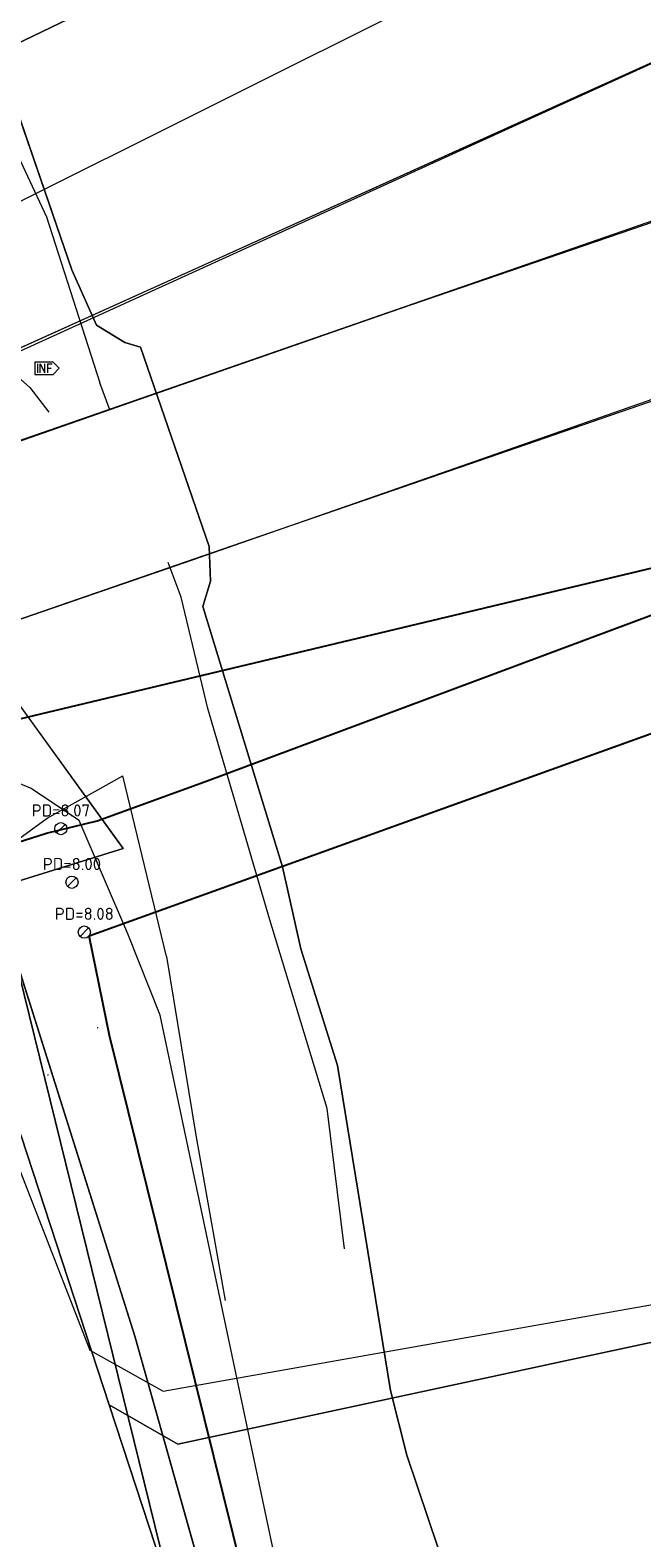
# Model space of a CAD drawing. Header units: metres. Extents: x 163628 to 167855, y 402678 to 405435.
# Tile 227 of 256: x 165188 to 165201, y 403732 to 403763. Entities that reach past the tile are written whole.
import ezdxf

# ---------------------------------------------------------------- set-up
doc = ezdxf.new("R2010")
doc.units = ezdxf.units.M
doc.layers.get('0').update_dxf_attribs({"lineweight": 25})
for name, color, linetype, lineweight in [('X-CA190022.004-UO-BGT_Ondergrond$0$GE_006_Watergrens_Grens_GEM', 253, 'Continuous', 9), ('X-CA190022.004-UO-BGT_Ondergrond$0$GE_316_WGDFietspad_Vlak_GEM', 253, 'Continuous', 9), ('X-CA190022.004-UO-BGT_Ondergrond$0$GE_367_OWGBerm_groenvoorziening_grasenk_GEM', 253, 'Continuous', 9), ('X-CA190022.004-UO-BGT_Ondergrond$0$GE_471_BTDBouwland_Vlak_GEM', 253, 'Continuous', 9), ('X-CA190022.004-UO-BGT_Ondergrond$0$GE_504_WTDWaterloop_sloot_Vlak_GEM', 253, 'Continuous', 9), ('X-CA190022.004-UO-BGT_Ondergrond$0$GE_541_OWTOever_slootkant_Vlak_GEM', 253, 'Continuous', 9), ('X-CA190022.004-UO-BGT_Ondergrond$0$GE_701_OBDOverbrugging_dek_Vlak_GEM', 253, 'Continuous', 9), ('X-CA190022.004-UO-DTM inmeting$0$B-ME-KW-KUNSTWERK_BRUG_FIETSBRUG-G', 170, 'Continuous', 18), ('X-CA190022.004-UO-DTM inmeting$0$B-WE-GW-TALUD_KRUIN-G', 246, 'Continuous', 0), ('X-CA190022.004-UO-DTM inmeting$0$B-WE-GW-TALUD_TEEN-G', 246, 'Continuous', 0), ('X-CA190022.004-UO-DTM inmeting$0$B-WE-GW-WATERGANG_BODEM-G', 246, 'Continuous', 0), ('X-CA190022.004-UO-DTM inmeting$0$B-WE-OG-HOOGTEPUNT-S', 246, 'Continuous', 0), ('X-CA190022.004-UO-DTM inmeting$0$B-WE-RI-PUTDEKSELHOOGTE-T25', 246, 'Continuous', 0), ('X-CA190022.004-UO-DTM inmeting$0$B-XX-AL-INFORMATIEBORD-S', 246, 'Continuous', 0), ('X-CA190022.004-UO-DTM inmeting$0$wegmeubilair', 246, 'Continuous', 0), ('X-CA190022.004-UO-KAD_Percelen$0$B-WE-KG-GRENS_PERCEEL-GV', 150, 'Continuous', 9), ('X-CA190022.004-UO-WHM_Riolering gemeente - drukleidingen_v0.1$0$Riool_onder_druk_asbestcement_leidingen_300_hgml', 214, 'X-CA190022.004-UO-WHM_Riolering gemeente - drukleidingen_v0.1$0$1-200 PERSLEIDING', 25), ('X-CA190022.004-UO-WHM_Riolering gemeente - drukleidingen_v0.1$0$Riool_onder_druk_asbestcement_leidingen_450_hgml', 214, 'X-CA190022.004-UO-WHM_Riolering gemeente - drukleidingen_v0.1$0$1-200 PERSLEIDING', 25), ('X-CA190022.004-UO-WHM_Riolering gemeente - drukleidingen_v0.1$0$Riool_onder_druk_pvc_leidingen_400_hgml', 214, 'X-CA190022.004-UO-WHM_Riolering gemeente - drukleidingen_v0.1$0$1-200 PERSLEIDING', 25)]:
    doc.layers.add(name, color=color, linetype=linetype, lineweight=lineweight)
doc.layers.add('X-CA190022.004-UO-DTM inmeting$0$X-XX-AL-MEETPUNT-S', color=246, linetype='Continuous', lineweight=0, plot=False)
for name, color, linetype, lineweight, transparency in [('X-CA190022.004-UO-KLIC$0$B-OI-KL-DATA_KPN_0000546663_VECT_19O042616-G', 42, 'X-CA190022.004-UO-KLIC$0$1-200 TELEFONIE-KPN', 0, 0.25), ('X-CA190022.004-UO-KLIC$0$B-OI-KL-DATA_ZIGGO BV_0000546674_VECT_19O042616-G', 42, 'X-CA190022.004-UO-KLIC$0$1-200 ZIGGO', 0, 0.25), ('X-CA190022.004-UO-KLIC$0$B-WE-KL-ET_LS-G', 42, 'X-CA190022.004-UO-KLIC$0$1-200 LAAGSPANNING', 0, 0.25), ('X-CA190022.004-UO-KLIC$0$B-WE-KL-ET_LS_KABELBED-G', 42, 'X-CA190022.004-UO-KLIC$0$1-200 LAAGSPANNING', 0, 0.25), ('X-CA190022.004-UO-KLIC$0$B-WE-KL-ET_MS-G', 42, 'X-CA190022.004-UO-KLIC$0$1-200 MIDDENSPANNING', 0, 0.25), ('X-CA190022.004-UO-KLIC$0$V-WE-KL-ET_MS-G', 42, 'X-CA190022.004-UO-KLIC$0$1-200 MIDDENSPANNING', 0, 0.25)]:
    doc.layers.add(name, color=color, linetype=linetype, lineweight=lineweight, transparency=transparency)
doc.styles.add('X-CA190022.004-UO-DTM inmeting$0$NLCS-ISO', font='isocpeur.ttf', dxfattribs={"height": 2.5})
doc.styles.add('X-CA190022.004-UO-KLIC$0$NLCS-ISO', font='NLCS-ISO.ttf')
doc.styles.add('X-CA190022.004-UO-WHM_Riolering gemeente - drukleidingen_v0.1$0$NLCS-ISO', font='NLCS-ISO.ttf')
doc.linetypes.add('X-CA190022.004-UO-KLIC$0$1-200 LAAGSPANNING', pattern='A,1.5,-0.6,["LS",X-CA190022.004-UO-KLIC$0$NLCS-ISO,S=0.24,R=0,X=-0.45,Y=-0.12],-0.05', length=2.15)
doc.linetypes.add('X-CA190022.004-UO-KLIC$0$1-200 MIDDENSPANNING', pattern='A,1.5,-0.6,["MS",X-CA190022.004-UO-KLIC$0$NLCS-ISO,S=0.24,R=0,X=-0.5,Y=-0.12],-0.05', length=2.15)
doc.linetypes.add('X-CA190022.004-UO-KLIC$0$1-200 TELEFONIE-KPN', pattern='A,1.5,-0.6,["KPN",X-CA190022.004-UO-KLIC$0$NLCS-ISO,S=0.24,R=0,X=-0.5,Y=-0.12],-0.3', length=2.4)
doc.linetypes.add('X-CA190022.004-UO-KLIC$0$1-200 ZIGGO', pattern='A,1.5,-0.6,["ZIGGO",X-CA190022.004-UO-KLIC$0$NLCS-ISO,S=0.24,R=0,X=-0.5,Y=-0.12],-0.5', length=2.6)
doc.linetypes.add('X-CA190022.004-UO-WHM_Riolering gemeente - drukleidingen_v0.1$0$1-200 PERSLEIDING', pattern='A,1.5,-0.6,["PERS",X-CA190022.004-UO-WHM_Riolering gemeente - drukleidingen_v0.1$0$NLCS-ISO,S=0.24,R=0,X=-0.5,Y=-0.12],-0.65', length=2.75)

# ---------------------------------------------------------------- blocks, each defined once
blk = doc.blocks.new('X-CA190022.004-UO-DTM inmeting$0$punt')
at = {"color": 0, "lineweight": -2}
blk.add_line((0, 0), (0, 0), dxfattribs=at)
blk = doc.blocks.new('X-CA190022.004-UO-DTM inmeting$0$putdeksel 1.03')
at = {"layer": 'X-CA190022.004-UO-DTM inmeting$0$B-WE-RI-PUTDEKSELHOOGTE-T25', "flags": 128}
blk.add_lwpolyline([(-0.177, -0.177), (0.177, 0.177)], dxfattribs=at)
at = {"layer": 'X-CA190022.004-UO-DTM inmeting$0$B-WE-RI-PUTDEKSELHOOGTE-T25'}
blk.add_circle((0, 0), 0.25, dxfattribs=at)
blk = doc.blocks.new('X-CA190022.004-UO-DTM inmeting$0$Putdeksel 1.04')
at = {"layer": 'X-CA190022.004-UO-DTM inmeting$0$B-WE-RI-PUTDEKSELHOOGTE-T25'}
blk.add_blockref('X-CA190022.004-UO-DTM inmeting$0$putdeksel 1.03', (0, 0), dxfattribs=at)
blk = doc.blocks.new('X-CA190022.004-UO-DTM inmeting$0$SOG-HOOGTEPUNT-SO')
for p, q in [((-0.5, 0), (0.5, 0)), ((0, 0.5), (0, -0.5))]:
    blk.add_line(p, q)
blk = doc.blocks.new('X-CA190022.004-UO-DTM inmeting$0$Brouwers informatiebord')
at = {"layer": 'X-CA190022.004-UO-DTM inmeting$0$wegmeubilair', "color": 141}
for p, q in [((-0.56, 0.37), (-0.56, -0.38)), ((-0.33, -0.38), (-0.33, 0.37)), ((-0.33, 0.37), (0.04, -0.38)), ((0.04, -0.38), (0.04, 0.37)), ((0.28, 0.37), (0.28, -0.38)), ((0.28, 0.37), (0.64, 0.37)), ((0.28, 0), (0.58, 0))]:
    blk.add_line(p, q, dxfattribs=at)
blk.add_lwpolyline([(-0.76, -0.5), (0.74, -0.5), (1.24, 0), (0.74, 0.5), (-0.76, 0.5), (-0.76, -0.5)], dxfattribs=at)

msp = doc.modelspace()

# ---------------------------------------------------------------- linework, layer by layer
at = {"layer": 'X-CA190022.004-UO-BGT_Ondergrond$0$GE_006_Watergrens_Grens_GEM'}
for p, q in [((165186.95, 403763.832), (165189.015, 403757.824)), ((165189.015, 403757.824), (165189.521, 403756.686)), ((165189.521, 403756.686), (165190.107, 403756.327)), ((165190.107, 403756.327), (165190.43, 403756.233)), ((165190.43, 403756.233), (165191.836, 403752.133)), ((165191.836, 403752.133), (165191.865, 403751.423)), ((165191.865, 403751.423), (165191.71, 403750.902)), ((165191.71, 403750.902), (165193.349, 403745.544)), ((165193.349, 403745.544), (165193.72, 403743.858)), ((165193.72, 403743.858), (165194.478, 403741.459)), ((165194.478, 403741.459), (165195.569, 403734.783)), ((165195.569, 403734.783), (165195.903, 403733.452)), ((165195.903, 403733.452), (165196.549, 403731.52))]:
    msp.add_line(p, q, dxfattribs=at)
at = {"layer": 'X-CA190022.004-UO-BGT_Ondergrond$0$GE_316_WGDFietspad_Vlak_GEM', "flags": 128}
msp.add_lwpolyline([(165202.63, 403755.706), (165194.848, 403753.018), (165192.101, 403752.069), (165186.921, 403750.28), (165185.821, 403753.58), (165190.8, 403755.308), (165193.719, 403756.321), (165201.987, 403759.192), (165206.213, 403760.659), (165207.345, 403757.335), (165202.63, 403755.706)], dxfattribs=at)
at = {"layer": 'X-CA190022.004-UO-BGT_Ondergrond$0$GE_367_OWGBerm_groenvoorziening_grasenk_GEM', "flags": 128}
msp.add_lwpolyline([(165122.937, 403717.713), (165094.402, 403704.045), (165032.278, 403674.165), (165005.531, 403661.522), (164948.23, 403634.27), (164926.832, 403623.885), (164907.381, 403614.3), (164900.508, 403610.843), (164898.003, 403609.583), (164897.083, 403611.142), (164930.224, 403627.122), (165053.915, 403686.762), (165122.291, 403719.73), (165184.231, 403749.24), (165185.719, 403749.815), (165185.922, 403749.29), (165187.126, 403749.813), (165187.419, 403749.59), (165190.069, 403745.923), (165187.491, 403745.125), (165175.482, 403740.948), (165156.764, 403733.73), (165124.503, 403718.459), (165122.937, 403717.713)], dxfattribs=at)
at = {"layer": 'X-CA190022.004-UO-BGT_Ondergrond$0$GE_471_BTDBouwland_Vlak_GEM', "flags": 128}
msp.add_lwpolyline([(165187.491, 403745.125), (165193.408, 403721.084)], dxfattribs=at)
at = {"layer": 'X-CA190022.004-UO-BGT_Ondergrond$0$GE_504_WTDWaterloop_sloot_Vlak_GEM', "flags": 128}
msp.add_lwpolyline([(165203.173, 403705.177), (165200.987, 403713.067), (165200.694, 403714.995), (165198.784, 403721.856), (165199.077, 403722.336), (165199.11, 403723.861), (165198.589, 403726.375), (165196.549, 403731.52), (165195.903, 403733.452), (165195.569, 403734.783), (165194.478, 403741.459), (165193.72, 403743.858), (165193.349, 403745.544), (165191.71, 403750.902), (165191.865, 403751.423), (165191.836, 403752.133), (165190.43, 403756.233), (165190.107, 403756.327), (165189.521, 403756.686), (165189.015, 403757.824), (165186.95, 403763.832)], dxfattribs=at)
at = {"layer": 'X-CA190022.004-UO-BGT_Ondergrond$0$GE_541_OWTOever_slootkant_Vlak_GEM', "flags": 128}
for points in [[(165186.95, 403763.832), (165189.015, 403757.824), (165189.521, 403756.686), (165190.107, 403756.327), (165190.43, 403756.233), (165191.836, 403752.133), (165191.865, 403751.423), (165191.71, 403750.902), (165193.349, 403745.544), (165193.72, 403743.858), (165194.478, 403741.459), (165195.569, 403734.783), (165195.903, 403733.452), (165196.549, 403731.52), (165198.589, 403726.375), (165199.11, 403723.861), (165199.077, 403722.336), (165198.784, 403721.856), (165200.694, 403714.995), (165200.987, 403713.067), (165203.173, 403705.177)], [(165201.638, 403686.012), (165193.408, 403721.084), (165187.491, 403745.125), (165190.069, 403745.923), (165187.419, 403749.59)]]:
    msp.add_lwpolyline(points, dxfattribs=at)
at = {"layer": 'X-CA190022.004-UO-BGT_Ondergrond$0$GE_701_OBDOverbrugging_dek_Vlak_GEM', "flags": 128}
msp.add_lwpolyline([(165207.345, 403757.335), (165202.63, 403755.706), (165192.101, 403752.069), (165191.826, 403751.974), (165186.921, 403750.28), (165185.821, 403753.58), (165190.8, 403755.308), (165201.987, 403759.192), (165206.213, 403760.659), (165207.345, 403757.335)], dxfattribs=at)
at = {"layer": 'X-CA190022.004-UO-DTM inmeting$0$B-ME-KW-KUNSTWERK_BRUG_FIETSBRUG-G'}
for points in [[(165206.204, 403760.615, 9.242), (165200.542, 403758.659, 9.334), (165195.76, 403757.018, 9.36), (165190.21, 403755.091, 9.331), (165185.837, 403753.562, 9.249)], [(165207.335, 403757.322, 9.239), (165201.64, 403755.4, 9.294), (165196.89, 403753.74, 9.334), (165191.331, 403751.796, 9.322), (165186.946, 403750.29, 9.25)]]:
    msp.add_polyline3d(points, dxfattribs=at)
at = {"layer": 'X-CA190022.004-UO-DTM inmeting$0$B-WE-GW-TALUD_KRUIN-G'}
for points in [[(165190.963, 403743.705, 7.941), (165190.064, 403747.417, 7.897)], [(165190.963, 403743.705, 7.941), (165191.565, 403740.028, 8.016), (165192.165, 403736.627, 7.973)]]:
    msp.add_polyline3d(points, dxfattribs=at)
at = {"layer": 'X-CA190022.004-UO-DTM inmeting$0$B-WE-GW-TALUD_TEEN-G'}
for points in [[(165186.24, 403763.731, 7.016), (165188.495, 403758.914, 7.059), (165189.589, 403755.501, 7.031)], [(165189.799, 403754.947, 6.862), (165189.589, 403755.501, 6.862)], [(165191.265, 403751.09, 6.862), (165190.993, 403751.807, 6.862)], [(165194.621, 403737.69, 6.979), (165194.265, 403740.579, 6.911), (165193.085, 403744.46, 6.947), (165191.812, 403748.802, 6.884), (165191.265, 403751.09, 6.862)], [(165178.59, 403741.924, 8.235), (165182.344, 403743.488, 8.168), (165185.607, 403744.864, 8.072), (165187.517, 403745.831, 8.06), (165188.508, 403746.551, 8.069), (165190.064, 403747.417, 7.897)]]:
    msp.add_polyline3d(points, dxfattribs=at)
at = {"layer": 'X-CA190022.004-UO-DTM inmeting$0$B-WE-GW-WATERGANG_BODEM-G'}
msp.add_polyline3d([(165170.981, 403750.214, 8.437), (165177.258, 403753.67, 8.285), (165181.847, 403755.579, 8.119), (165185.217, 403756.44, 8.141), (165187.213, 403756.235, 7.656), (165188.152, 403755.404, 7.526), (165188.541, 403754.895, 7.431)], dxfattribs=at)
at = {"layer": 'X-CA190022.004-UO-KAD_Percelen$0$B-WE-KG-GRENS_PERCEEL-GV', "flags": 128}
for points in [[(164887.38, 403633.726), (164893.326, 403621.049), (164934.06, 403640.745), (165078.673, 403710.073), (165184.133, 403761.004), (165184.269, 403760.722), (165202.993, 403769.772), (165202.86, 403770.048), (165203.794, 403770.499), (165198.984, 403783.721), (165196.768, 403782.65), (165197.597, 403780.936), (165178.874, 403771.886), (165178.044, 403773.604), (165072.609, 403722.691), (164927.988, 403653.361)], [(164893.326, 403621.049), (164894.973, 403617.537), (164934.976, 403636.621), (164979.678, 403658.296), (165027.357, 403681.153), (165069.929, 403701.778), (165110.237, 403720.92), (165149.076, 403738.774), (165179.629, 403752.458), (165184.131, 403754.492), (165206.02, 403764.38), (165203.794, 403770.499), (165202.86, 403770.048), (165202.993, 403769.772), (165184.269, 403760.722), (165184.133, 403761.004), (165078.673, 403710.073), (164934.06, 403640.745)]]:
    msp.add_lwpolyline(points, close=True, dxfattribs=at)
for points in [[(165228.485, 403680.885), (165219.578, 403719.089), (165216.538, 403731.109), (165213.209, 403743.079), (165209.499, 403754.807), (165206.02, 403764.38), (165184.131, 403754.492)], [(165177.151, 403520.417), (165225.104, 403594.141), (165223.355, 403600.346), (165218.531, 403618.692), (165214.015, 403637.201), (165205.258, 403675.382), (165196.258, 403713.59), (165193.446, 403724.755), (165190.31, 403735.894), (165187.387, 403745.159)], [(165187.387, 403745.159), (165190.31, 403735.894), (165193.446, 403724.755), (165196.258, 403713.59), (165205.258, 403675.382)]]:
    msp.add_lwpolyline(points, dxfattribs=at)
at = {"layer": 'X-CA190022.004-UO-KLIC$0$B-OI-KL-DATA_KPN_0000546663_VECT_19O042616-G', "flags": 128}
msp.add_lwpolyline([(165202.5, 403766.5), (165180.5, 403755.5), (165174.833, 403755.5), (165174.167, 403755.167), (165151.833, 403743.833), (165111.5, 403724.833), (165066.833, 403704.167), (165052.833, 403697.167), (164830.833, 403589.833), (164802.167, 403576.167), (164800.833, 403576.167)], dxfattribs=at)
at = {"layer": 'X-CA190022.004-UO-KLIC$0$B-OI-KL-DATA_ZIGGO BV_0000546674_VECT_19O042616-G', "flags": 128}
msp.add_lwpolyline([(165211.5, 403758.167), (165212.833, 403751.833), (165212.5, 403746.167), (165212.833, 403744.833), (165217.5, 403730.167), (165217.5, 403728.833), (165215.833, 403727.833), (165212.833, 403727.167), (165196.833, 403725.167), (165194.5, 403725.167), (165190.833, 403742.5), (165190.167, 403744.167), (165189.167, 403746.5), (165188.167, 403747.167), (165184.167, 403748.833), (165183.167, 403752.167)], dxfattribs=at)
at = {"layer": 'X-CA190022.004-UO-KLIC$0$B-WE-KL-ET_LS-G'}
msp.add_lwpolyline([(165183.977, 403749.491), (165185.181, 403746.401), (165189.385, 403735.612), (165190.893, 403734.765), (165214.763, 403738.993), (165215.468, 403739.457), (165215.617, 403740.287), (165213.196, 403750.929), (165212.952, 403752.002)], dxfattribs=at)
at = {"layer": 'X-CA190022.004-UO-KLIC$0$B-WE-KL-ET_LS_KABELBED-G'}
msp.add_lwpolyline([(165183.977, 403749.491), (165185.181, 403746.401), (165189.385, 403735.612), (165190.893, 403734.765), (165214.763, 403738.993), (165215.468, 403739.457), (165215.617, 403740.287), (165213.196, 403750.929), (165212.952, 403752.002)], dxfattribs=at)
at = {"layer": 'X-CA190022.004-UO-KLIC$0$B-WE-KL-ET_MS-G', "linetype": 'X-CA190022.004-UO-KLIC$0$1-200 MIDDENSPANNING'}
for points in [[(165187.977, 403740.015), (165189.787, 403734.487), (165191.194, 403733.677), (165197.54, 403735.04), (165199.251, 403735.407), (165207.402, 403737.157), (165210.759, 403737.878), (165214.242, 403738.626), (165214.967, 403739.138), (165215.1, 403740.016), (165212.956, 403748.313), (165212.954, 403748.321), (165212.153, 403751.261), (165211.465, 403753.788), (165210.54, 403757.185), (165209.918, 403760.61), (165209.417, 403763.367), (165209.174, 403765.296), (165209.37, 403766.407), (165210.016, 403768.002), (165210.135, 403768.221), (165210.451, 403768.875)], [(165187.977, 403740.015), (165189.787, 403734.487), (165191.194, 403733.677), (165197.54, 403735.04), (165199.251, 403735.407), (165207.402, 403737.157), (165210.759, 403737.878), (165214.242, 403738.626), (165214.967, 403739.138), (165215.1, 403740.016), (165212.956, 403748.313), (165212.954, 403748.321), (165212.153, 403751.261), (165211.465, 403753.788), (165210.54, 403757.185), (165209.918, 403760.61), (165209.417, 403763.367), (165209.174, 403765.296), (165209.37, 403766.407)], [(165187.325, 403755.867), (165193.42, 403758.645), (165197.932, 403760.701), (165204.969, 403763.908), (165207.742, 403765.376)], [(165209.599, 403764.897), (165210.429, 403762.31), (165210.625, 403761.7), (165210.916, 403760.793), (165211.142, 403760.089), (165211.856, 403757.867), (165212.272, 403756.571), (165211.954, 403755.11), (165211.465, 403753.788), (165212.153, 403751.261), (165212.954, 403748.321), (165212.956, 403748.313), (165215.1, 403740.016), (165217.274, 403731.18), (165217.326, 403730.224), (165216.652, 403729.542), (165212.783, 403728.455), (165209.35, 403727.491), (165205.917, 403726.526), (165194.481, 403723.312), (165193.197, 403724.073), (165189.787, 403734.487), (165187.977, 403740.015)], [(165209.599, 403764.897), (165210.429, 403762.31), (165210.625, 403761.7), (165210.916, 403760.793), (165211.142, 403760.089), (165211.856, 403757.867), (165212.272, 403756.571), (165211.954, 403755.11), (165211.465, 403753.788), (165212.153, 403751.261), (165212.954, 403748.321), (165212.956, 403748.313), (165215.1, 403740.016), (165217.274, 403731.18), (165217.326, 403730.224), (165216.652, 403729.542), (165212.783, 403728.455), (165209.35, 403727.491), (165205.917, 403726.526), (165194.481, 403723.312), (165193.197, 403724.073), (165189.787, 403734.487), (165187.977, 403740.015)], [(165209.417, 403763.367), (165209.918, 403760.61), (165210.54, 403757.185), (165211.465, 403753.788), (165212.153, 403751.261), (165212.954, 403748.321), (165212.956, 403748.313), (165215.1, 403740.016), (165217.274, 403731.18), (165217.326, 403730.224), (165216.652, 403729.542), (165212.783, 403728.455), (165209.35, 403727.491), (165205.917, 403726.526), (165194.481, 403723.312), (165193.197, 403724.073), (165189.787, 403734.487), (165187.977, 403740.015)], [(165209.417, 403763.367), (165209.918, 403760.61), (165210.54, 403757.185), (165211.465, 403753.788), (165212.153, 403751.261), (165212.954, 403748.321), (165212.956, 403748.313), (165215.1, 403740.016), (165217.274, 403731.18), (165217.326, 403730.224), (165216.652, 403729.542), (165212.783, 403728.455), (165209.35, 403727.491), (165205.917, 403726.526), (165194.481, 403723.312), (165193.197, 403724.073), (165189.787, 403734.487), (165187.977, 403740.015)], [(165187.977, 403740.015), (165189.787, 403734.487), (165193.197, 403724.073), (165194.481, 403723.312), (165205.917, 403726.526), (165209.35, 403727.491), (165212.783, 403728.455), (165216.652, 403729.542), (165217.326, 403730.224), (165217.274, 403731.18), (165215.1, 403740.016), (165212.956, 403748.313), (165212.954, 403748.321), (165212.153, 403751.261)], [(165212.956, 403748.313), (165215.1, 403740.016), (165214.967, 403739.138), (165214.242, 403738.626), (165210.759, 403737.878), (165207.402, 403737.157), (165199.251, 403735.407), (165197.54, 403735.04), (165191.194, 403733.677), (165189.787, 403734.487), (165187.977, 403740.015), (165186.218, 403745.387)]]:
    msp.add_lwpolyline(points, dxfattribs=at)
at = {"layer": 'X-CA190022.004-UO-KLIC$0$V-WE-KL-ET_MS-G'}
msp.add_lwpolyline([(165215.1, 403740.016), (165214.967, 403739.138), (165214.242, 403738.626), (165210.759, 403737.878), (165207.402, 403737.157), (165199.251, 403735.407), (165197.54, 403735.04), (165191.194, 403733.677), (165189.787, 403734.487)], dxfattribs=at)
at = {"layer": 'X-CA190022.004-UO-WHM_Riolering gemeente - drukleidingen_v0.1$0$Riool_onder_druk_asbestcement_leidingen_300_hgml'}
msp.add_line((165189.376, 403744.128), (165210.432, 403751.712), dxfattribs=at)
at = {"layer": 'X-CA190022.004-UO-WHM_Riolering gemeente - drukleidingen_v0.1$0$Riool_onder_druk_asbestcement_leidingen_300_hgml', "flags": 128}
msp.add_lwpolyline([(165291.008, 403401.984), (165292.192, 403410.944), (165287.52, 403421.344), (165282.848, 403431.744), (165272.96, 403456.896), (165247.456, 403525.152), (165240.448, 403545.92), (165235.488, 403560.8), (165224.96, 403597.472), (165217.056, 403630.144), (165210, 403658.432), (165203.616, 403684.992), (165194.416, 403723.424), (165189.792, 403742.08), (165189.376, 403744.128)], dxfattribs=at)
at = {"layer": 'X-CA190022.004-UO-WHM_Riolering gemeente - drukleidingen_v0.1$0$Riool_onder_druk_asbestcement_leidingen_450_hgml', "flags": 128}
msp.add_lwpolyline([(165170.16, 403743.616), (165181.856, 403747.136), (165229.44, 403758.496), (165239.648, 403760.96), (165307.024, 403795.616), (165360.992, 403823.392), (165373.264, 403829.664), (165433.76, 403858.944), (165455.888, 403869.6), (165469.696, 403875.968), (165474.048, 403878.368), (165476.992, 403880), (165486.816, 403884.736), (165487.392, 403885.024), (165487.952, 403885.312), (165488.288, 403885.664), (165488.608, 403886.208), (165489.248, 403888.192), (165489.264, 403888.512), (165489.168, 403888.992), (165488.816, 403889.824), (165472.64, 403923.808), (165472.544, 403924.032), (165472.512, 403924.128), (165472.528, 403924.288), (165472.608, 403924.448), (165472.688, 403924.544), (165472.784, 403924.64), (165485.632, 403930.944), (165492.256, 403934.208), (165495.44, 403935.744), (165497.184, 403937.408), (165500.289, 403940.513)], dxfattribs=at)
at = {"layer": 'X-CA190022.004-UO-WHM_Riolering gemeente - drukleidingen_v0.1$0$Riool_onder_druk_pvc_leidingen_400_hgml', "flags": 128}
msp.add_lwpolyline([(165166.528, 403744.704), (165168.992, 403744.608), (165175.28, 403744.608), (165183.344, 403744.608), (165188.496, 403746.24), (165189.536, 403746.496), (165191.744, 403747.296), (165205.024, 403752.256), (165207.648, 403753.216), (165209.552, 403753.952), (165210.976, 403754.752), (165213.632, 403756.064), (165217.536, 403757.984), (165256.784, 403777.12), (165326.016, 403810.912), (165391.888, 403843.04), (165425.184, 403859.296), (165470.064, 403881.216), (165482.096, 403887.072), (165483.696, 403887.84), (165483.808, 403887.936), (165483.904, 403888.032), (165483.936, 403888.096), (165483.984, 403888.256), (165483.984, 403888.416), (165483.968, 403888.544), (165483.392, 403889.76), (165482.976, 403891.744), (165482.784, 403892.736), (165482.528, 403893.952), (165479.776, 403899.648), (165478.256, 403902.816), (165473.088, 403913.536), (165469.136, 403921.76), (165466.096, 403928.032), (165466.016, 403928.224), (165466, 403928.32), (165466, 403928.48), (165466.032, 403928.576), (165466.112, 403928.704), (165466.224, 403928.832), (165466.4, 403928.928), (165466.816, 403929.152), (165474.512, 403932.864), (165482.72, 403936.384), (165488.784, 403938.976), (165491.696, 403940.224), (165492.944, 403940.736), (165493.488, 403941.088), (165494.368, 403941.984), (165494.576, 403942.208), (165494.736, 403942.336), (165495.008, 403942.496), (165495.168, 403942.56), (165495.44, 403942.624), (165495.664, 403942.592), (165495.904, 403942.56), (165496.24, 403942.464), (165496.592, 403942.208), (165497.344, 403941.44), (165498.544, 403940.224), (165501.984, 403941.6)], dxfattribs=at)

# ---------------------------------------------------------------- block references
at = {"layer": 'X-CA190022.004-UO-DTM inmeting$0$B-WE-OG-HOOGTEPUNT-S', "linetype": 'ByBlock', "lineweight": -2, "xscale": 0.01, "yscale": 0.01, "zscale": 0.01}
for p in [(165189.544, 403742.242, 8.091), (165188.522, 403741.269, 8.154)]:
    msp.add_blockref('X-CA190022.004-UO-DTM inmeting$0$SOG-HOOGTEPUNT-SO', p, dxfattribs=at)
at = {"layer": 'X-CA190022.004-UO-DTM inmeting$0$B-WE-RI-PUTDEKSELHOOGTE-T25', "linetype": 'ByBlock', "lineweight": -2, "xscale": 0.5000000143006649, "yscale": 0.5000000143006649, "zscale": 0.5000000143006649}
for p in [(165188.791, 403746.332, 8.074), (165189.019, 403745.23, 7.995), (165189.273, 403744.206, 8.082)]:
    msp.add_blockref('X-CA190022.004-UO-DTM inmeting$0$Putdeksel 1.04', p, dxfattribs=at)
at = {"layer": 'X-CA190022.004-UO-DTM inmeting$0$B-XX-AL-INFORMATIEBORD-S', "linetype": 'ByBlock', "lineweight": -2, "xscale": 0.25, "yscale": 0.25, "zscale": 0.25}
msp.add_blockref('X-CA190022.004-UO-DTM inmeting$0$Brouwers informatiebord', (165188.449, 403755.798, 7.397), dxfattribs=at)
at = {"layer": 'X-CA190022.004-UO-DTM inmeting$0$X-XX-AL-MEETPUNT-S', "linetype": 'ByBlock', "lineweight": -2}
for p in [(165188.495, 403758.914, 7.059), (165200.542, 403758.659, 9.334), (165195.76, 403757.018, 9.36), (165189.589, 403755.501, 7.031), (165190.21, 403755.091, 9.331), (165188.541, 403754.895, 7.431), (165196.89, 403753.74, 9.334), (165191.331, 403751.796, 9.322), (165191.265, 403751.09, 6.862), (165191.812, 403748.802, 6.884), (165190.064, 403747.417, 7.897), (165188.508, 403746.551, 8.069), (165193.085, 403744.46, 6.947), (165190.963, 403743.705, 7.941), (165194.265, 403740.579, 6.911), (165191.565, 403740.028, 8.016), (165194.621, 403737.69, 6.979), (165192.165, 403736.627, 7.973)]:
    msp.add_blockref('X-CA190022.004-UO-DTM inmeting$0$punt', p, dxfattribs=at)

# ---------------------------------------------------------------- texts
at = {"layer": 'X-CA190022.004-UO-DTM inmeting$0$B-WE-RI-PUTDEKSELHOOGTE-T25', "linetype": 'ByBlock', "char_height": 0.25, "attachment_point": 8, "style": 'X-CA190022.004-UO-DTM inmeting$0$NLCS-ISO'}
for s, insert in [('PD=8.07', (165188.791, 403746.582, 8.074)), ('PD=8.00', (165189.019, 403745.48, 7.995)), ('PD=8.08', (165189.273, 403744.456, 8.082))]:
    msp.add_mtext(s, dxfattribs=dict(at, insert=insert))

doc.saveas('drawing.dxf')
